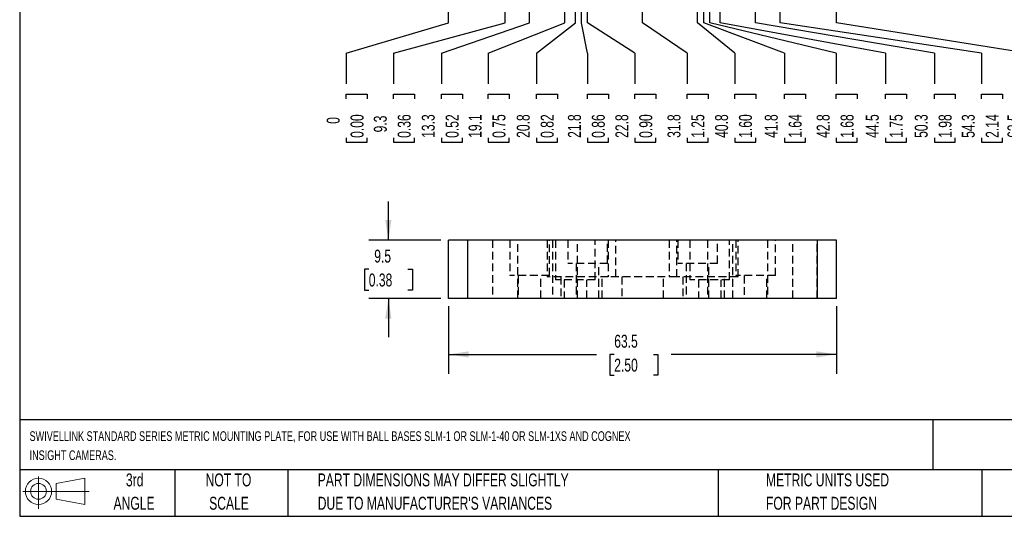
# Model space of a CAD drawing. Header units: millimetres. Extents: x 6 to 273, y 6 to 210.
# Tile 1 of 3: x 6 to 167, y 6 to 88. Entities that reach past the tile are written whole.
import ezdxf

# ---------------------------------------------------------------- set-up
doc = ezdxf.new("R2010")
doc.units = ezdxf.units.MM
doc.linetypes.add('HIDDEN', pattern=[1.905, 1.27, -0.635])
doc.layers.add('DIMENSIONS', color=140, linetype='Continuous', lineweight=25)
doc.layers.add('TEXT', color=140, linetype='Continuous', lineweight=25)
doc.layers.add('HIDDEN', color=102, linetype='HIDDEN')
doc.styles.add('SLDTEXTSTYLE0', font='TXT', dxfattribs={"width": 0.7})
doc.dimstyles.new('SLDDIMSTYLE0', dxfattribs={"dimtxt": 2.158008, "dimasz": 3.302, "dimexe": 0, "dimexo": 0.0625, "dimgap": 0.539502, "dimtad": 0, "dimtih": 1, "dimtoh": 1, "dimdec": 0, "dimrnd": 1e-09, "dimdsep": 46, "dimtxsty": 'SLDTEXTSTYLE0', "dimblk1": 'NONE', "dimblk2": 'NONE', "dimsah": 1, "dimcen": 0.09, "dimadec": 0, "dimazin": 2, "dimtfac": 1, "dimtdec": 0, "dimtofl": 0, "dimtmove": 0, "dimatfit": 3, "dimldrblk": 'NONE', "dimfxl": 0, "dimfrac": 2, "dimtolj": 1, "dimtzin": 12, "dimarcsym": 0})
doc.dimstyles.new('SLDDIMSTYLE1', dxfattribs={"dimtxt": 2.158008, "dimasz": 3.302, "dimexe": 0, "dimexo": 0.0625, "dimgap": 0.539502, "dimtad": 0, "dimtih": 1, "dimtoh": 1, "dimrnd": 1e-09, "dimzin": 12, "dimdsep": 46, "dimtxsty": 'SLDTEXTSTYLE0', "dimblk1": 'NONE', "dimblk2": 'NONE', "dimsah": 1, "dimcen": 0.09, "dimadec": 0, "dimazin": 3, "dimtfac": 1, "dimtofl": 0, "dimtmove": 0, "dimatfit": 3, "dimldrblk": 'NONE', "dimfxl": 0, "dimfrac": 2, "dimtolj": 1, "dimtzin": 12, "dimarcsym": 0})
doc.dimstyles.new('SLDDIMSTYLE4', dxfattribs={"dimtxt": 2.158008, "dimasz": 3.302, "dimexe": 0, "dimexo": 0.0625, "dimgap": 0.539502, "dimtad": 0, "dimtih": 1, "dimtoh": 1, "dimrnd": 1e-09, "dimzin": 12, "dimdsep": 46, "dimtxsty": 'SLDTEXTSTYLE0', "dimsah": 1, "dimcen": 0.09, "dimadec": 0, "dimazin": 3, "dimtfac": 1, "dimtmove": 0, "dimatfit": 0, "dimfxl": 0, "dimfrac": 2, "dimtolj": 1, "dimtzin": 12, "dimarcsym": 0})
doc.dimstyles.new('SLDDIMSTYLE5', dxfattribs={"dimtxt": 2.158008, "dimasz": 3.302, "dimexe": 0, "dimexo": 0.0625, "dimgap": 0.539502, "dimtad": 0, "dimtih": 1, "dimtoh": 1, "dimrnd": 1e-09, "dimzin": 12, "dimdsep": 46, "dimtxsty": 'SLDTEXTSTYLE0', "dimsah": 1, "dimcen": 0.09, "dimadec": 0, "dimazin": 3, "dimtfac": 1, "dimtofl": 0, "dimtmove": 0, "dimatfit": 3, "dimfxl": 0, "dimfrac": 2, "dimtolj": 1, "dimtzin": 12, "dimarcsym": 0})

# ---------------------------------------------------------------- blocks, each defined once
blk = doc.blocks.new('Block11')
at = {"color": 7, "linetype": 'Continuous', "lineweight": 18}
for p, q in [((2.59, 5.31), (2.59, 0)), ((5.48, 4.17), (10.18, 5.03)), ((10.18, 5.03), (10.18, 0.73)), ((5.48, 1.6), (5.48, 4.17)), ((0, 2.88), (10.87, 2.88)), ((5.48, 1.6), (10.18, 0.73))]:
    blk.add_line(p, q, dxfattribs=at)
for radius in [2.15, 1.29]:
    blk.add_circle((2.59, 2.88), radius, dxfattribs=at)
blk = doc.blocks.new('Block12')
at = {"color": 7, "linetype": 'Continuous'}
blk.add_blockref('Block11', (0, 0), dxfattribs=at)
blk = doc.blocks.new('SW_NOTE_0')
at = {"layer": 'TEXT', "color": 0, "char_height": 1.5875, "attachment_point": 1, "style": 'SLDTEXTSTYLE0'}
for s, insert in [('SWIVELLINK STANDARD SERIES METRIC MOUNTING PLATE, FOR USE WITH BALL BASES SLM-1 OR SLM-1-40 OR SLM-1XS AND COGNEX', (0, 2.05)), ('INSIGHT CAMERAS.', (0, -1.07))]:
    blk.add_mtext(s, dxfattribs=dict(at, insert=insert))
blk = doc.blocks.new('SW_NOTE_0_3')
at = {"layer": 'TEXT', "color": 0, "char_height": 2.1167, "attachment_point": 1, "style": 'SLDTEXTSTYLE0'}
for s, insert in [('PART DIMENSIONS MAY DIFFER SLIGHTLY', (0, 2.73)), ("DUE TO MANUFACTURER'S VARIANCES", (0, -1.09))]:
    blk.add_mtext(s, dxfattribs=dict(at, insert=insert))
blk = doc.blocks.new('SW_NOTE_0_4')
at = {"layer": 'TEXT', "color": 0, "char_height": 2.117, "attachment_point": 2, "style": 'SLDTEXTSTYLE0'}
for s, insert in [('NOT TO', (5.26, 2.73)), ('SCALE', (5.35, -1.09))]:
    blk.add_mtext(s, dxfattribs=dict(at, insert=insert))
blk = doc.blocks.new('SW_NOTE_0_5')
at = {"layer": 'TEXT', "color": 0, "char_height": 2.117, "attachment_point": 2, "style": 'SLDTEXTSTYLE0'}
for s, insert in [('3rd', (2.32, 2.73)), ('ANGLE', (2.22, -1.09))]:
    blk.add_mtext(s, dxfattribs=dict(at, insert=insert))
blk = doc.blocks.new('SW_NOTE_0_6')
at = {"layer": 'TEXT', "color": 0, "char_height": 2.1167, "attachment_point": 1, "style": 'SLDTEXTSTYLE0'}
for s, insert in [('METRIC UNITS USED', (0, 2.73)), ('FOR PART DESIGN', (0, -1.09))]:
    blk.add_mtext(s, dxfattribs=dict(at, insert=insert))
blk = doc.blocks.new('_D_11')
at = {"layer": 'DIMENSIONS'}
for p, q in [((76.53, 87.13), (76.53, 95.03)), ((59.8, 82.13), (76.53, 87.13)), ((59.8, 82.13), (59.8, 77.13)), ((59.8, 74.69), (59.8, 75.41)), ((59.8, 75.41), (63.23, 75.41)), ((63.23, 75.41), (63.23, 74.69)), ((59.8, 68.28), (59.8, 67.55)), ((63.23, 67.55), (63.23, 68.28)), ((59.8, 67.55), (63.23, 67.55))]:
    blk.add_line(p, q, dxfattribs=at)
at = {"layer": 'DIMENSIONS', "attachment_point": 1, "rotation": 90, "style": 'SLDTEXTSTYLE0'}
for s, insert, char_height in [('0.00', (60.5, 68.28), 2.117), ('0', (56.59, 70.58), 2.12)]:
    blk.add_mtext(s, dxfattribs=dict(at, insert=insert, char_height=char_height))
blk = doc.blocks.new('_None')
blk = doc.blocks.new('_D_12')
at = {"layer": 'DIMENSIONS'}
for p, q in [((85.78, 87.13), (85.78, 135.35)), ((67.51, 82.13), (85.78, 87.13)), ((67.51, 82.13), (67.51, 77.13)), ((67.51, 74.69), (67.51, 75.41)), ((67.51, 75.41), (70.94, 75.41)), ((70.94, 75.41), (70.94, 74.69)), ((67.51, 68.28), (67.51, 67.55)), ((70.94, 67.55), (70.94, 68.28)), ((67.51, 67.55), (70.94, 67.55))]:
    blk.add_line(p, q, dxfattribs=at)
at = {"layer": 'DIMENSIONS', "char_height": 2.117, "attachment_point": 1, "rotation": 90, "style": 'SLDTEXTSTYLE0'}
for s, insert in [('9.3', (64.3, 69.17)), ('0.36', (68.21, 68.28))]:
    blk.add_mtext(s, dxfattribs=dict(at, insert=insert))
blk = doc.blocks.new('_D_13')
at = {"layer": 'DIMENSIONS'}
for p, q in [((89.78, 87.13), (89.78, 130.01)), ((75.36, 82.13), (89.78, 87.13)), ((75.36, 82.13), (75.36, 77.13)), ((75.36, 74.69), (75.36, 75.41)), ((75.36, 75.41), (78.79, 75.41)), ((78.79, 75.41), (78.79, 74.69)), ((75.36, 68.28), (75.36, 67.55)), ((78.79, 67.55), (78.79, 68.28)), ((75.36, 67.55), (78.79, 67.55))]:
    blk.add_line(p, q, dxfattribs=at)
at = {"layer": 'DIMENSIONS', "char_height": 2.117, "attachment_point": 1, "rotation": 90, "style": 'SLDTEXTSTYLE0'}
for s, insert in [('13.3', (72.15, 68.28)), ('0.52', (76.06, 68.28))]:
    blk.add_mtext(s, dxfattribs=dict(at, insert=insert))
blk = doc.blocks.new('_D_14')
at = {"layer": 'DIMENSIONS'}
for p, q in [((95.58, 87.13), (95.58, 125.35)), ((83.02, 82.13), (95.58, 87.13)), ((83.02, 82.13), (83.02, 77.13)), ((83.02, 74.69), (83.02, 75.41)), ((83.02, 75.41), (86.45, 75.41)), ((86.45, 75.41), (86.45, 74.69)), ((83.02, 68.28), (83.02, 67.55)), ((86.45, 67.55), (86.45, 68.28)), ((83.02, 67.55), (86.45, 67.55))]:
    blk.add_line(p, q, dxfattribs=at)
at = {"layer": 'DIMENSIONS', "char_height": 2.117, "attachment_point": 1, "rotation": 90, "style": 'SLDTEXTSTYLE0'}
for s, insert in [('19.1', (79.81, 68.28)), ('0.75', (83.72, 68.28))]:
    blk.add_mtext(s, dxfattribs=dict(at, insert=insert))
blk = doc.blocks.new('_D_15')
at = {"layer": 'DIMENSIONS'}
for p, q in [((97.28, 87.13), (97.28, 154.65)), ((90.91, 82.13), (97.28, 87.13)), ((90.91, 82.13), (90.91, 77.13)), ((90.91, 74.69), (90.91, 75.41)), ((90.91, 75.41), (94.34, 75.41)), ((94.34, 75.41), (94.34, 74.69)), ((90.91, 68.28), (90.91, 67.55)), ((94.34, 67.55), (94.34, 68.28)), ((90.91, 67.55), (94.34, 67.55))]:
    blk.add_line(p, q, dxfattribs=at)
at = {"layer": 'DIMENSIONS', "char_height": 2.117, "attachment_point": 1, "rotation": 90, "style": 'SLDTEXTSTYLE0'}
for s, insert in [('20.8', (87.69, 68.28)), ('0.82', (91.61, 68.28))]:
    blk.add_mtext(s, dxfattribs=dict(at, insert=insert))
blk = doc.blocks.new('_D_16')
at = {"layer": 'DIMENSIONS'}
for p, q in [((98.28, 87.13), (98.28, 134.49)), ((99.28, 82.13), (98.28, 87.13)), ((99.28, 82.13), (99.28, 77.13)), ((99.28, 74.69), (99.28, 75.41)), ((99.28, 75.41), (102.71, 75.41)), ((102.71, 75.41), (102.71, 74.69)), ((99.28, 68.28), (99.28, 67.55)), ((102.71, 67.55), (102.71, 68.28)), ((99.28, 67.55), (102.71, 67.55))]:
    blk.add_line(p, q, dxfattribs=at)
at = {"layer": 'DIMENSIONS', "char_height": 2.117, "attachment_point": 1, "rotation": 90, "style": 'SLDTEXTSTYLE0'}
for s, insert in [('21.8', (96.07, 68.28)), ('0.86', (99.98, 68.28))]:
    blk.add_mtext(s, dxfattribs=dict(at, insert=insert))
blk = doc.blocks.new('_D_17')
at = {"layer": 'DIMENSIONS'}
for p, q in [((99.28, 87.13), (99.28, 110.35)), ((107.04, 82.13), (99.28, 87.13)), ((107.04, 82.13), (107.04, 77.13)), ((107.04, 74.69), (107.04, 75.41)), ((107.04, 75.41), (110.47, 75.41)), ((110.47, 75.41), (110.47, 74.69)), ((107.04, 68.28), (107.04, 67.55)), ((110.47, 67.55), (110.47, 68.28)), ((107.04, 67.55), (110.47, 67.55))]:
    blk.add_line(p, q, dxfattribs=at)
at = {"layer": 'DIMENSIONS', "char_height": 2.117, "attachment_point": 1, "rotation": 90, "style": 'SLDTEXTSTYLE0'}
for s, insert in [('22.8', (103.83, 68.28)), ('0.90', (107.74, 68.28))]:
    blk.add_mtext(s, dxfattribs=dict(at, insert=insert))
blk = doc.blocks.new('_D_18')
at = {"layer": 'DIMENSIONS'}
for p, q in [((108.28, 87.13), (108.28, 112.49)), ((115.57, 82.13), (108.28, 87.13)), ((115.57, 82.13), (115.57, 77.13)), ((115.57, 74.69), (115.57, 75.41)), ((115.57, 75.41), (119, 75.41)), ((119, 75.41), (119, 74.69)), ((115.57, 68.28), (115.57, 67.55)), ((119, 67.55), (119, 68.28)), ((115.57, 67.55), (119, 67.55))]:
    blk.add_line(p, q, dxfattribs=at)
at = {"layer": 'DIMENSIONS', "char_height": 2.117, "attachment_point": 1, "rotation": 90, "style": 'SLDTEXTSTYLE0'}
for s, insert in [('31.8', (112.36, 68.28)), ('1.25', (116.27, 68.28))]:
    blk.add_mtext(s, dxfattribs=dict(at, insert=insert))
blk = doc.blocks.new('_D_19')
at = {"layer": 'DIMENSIONS'}
for p, q in [((117.28, 87.13), (117.28, 110.35)), ((123.36, 82.13), (117.28, 87.13)), ((123.36, 82.13), (123.36, 77.13)), ((123.36, 74.69), (123.36, 75.41)), ((123.36, 75.41), (126.79, 75.41)), ((126.79, 75.41), (126.79, 74.69)), ((123.36, 68.28), (123.36, 67.55)), ((126.79, 67.55), (126.79, 68.28)), ((123.36, 67.55), (126.79, 67.55))]:
    blk.add_line(p, q, dxfattribs=at)
at = {"layer": 'DIMENSIONS', "char_height": 2.117, "attachment_point": 1, "rotation": 90, "style": 'SLDTEXTSTYLE0'}
for s, insert in [('40.8', (120.15, 68.28)), ('1.60', (124.06, 68.28))]:
    blk.add_mtext(s, dxfattribs=dict(at, insert=insert))
blk = doc.blocks.new('_D_20')
at = {"layer": 'DIMENSIONS'}
for p, q in [((118.28, 87.13), (118.28, 134.49)), ((131.49, 82.13), (118.28, 87.13)), ((131.49, 82.13), (131.49, 77.13)), ((131.49, 74.69), (131.49, 75.41)), ((131.49, 75.41), (134.92, 75.41)), ((134.92, 75.41), (134.92, 74.69)), ((131.49, 68.28), (131.49, 67.55)), ((134.92, 67.55), (134.92, 68.28)), ((131.49, 67.55), (134.92, 67.55))]:
    blk.add_line(p, q, dxfattribs=at)
at = {"layer": 'DIMENSIONS', "char_height": 2.117, "attachment_point": 1, "rotation": 90, "style": 'SLDTEXTSTYLE0'}
for s, insert in [('41.8', (128.28, 68.28)), ('1.64', (132.19, 68.28))]:
    blk.add_mtext(s, dxfattribs=dict(at, insert=insert))
blk = doc.blocks.new('_D_21')
at = {"layer": 'DIMENSIONS'}
for p, q in [((119.28, 87.13), (119.28, 154.65)), ((139.98, 82.13), (119.28, 87.13)), ((139.98, 82.13), (139.98, 77.13)), ((139.98, 74.69), (139.98, 75.41)), ((139.98, 75.41), (143.41, 75.41)), ((143.41, 75.41), (143.41, 74.69)), ((139.98, 68.28), (139.98, 67.55)), ((143.41, 67.55), (143.41, 68.28)), ((139.98, 67.55), (143.41, 67.55))]:
    blk.add_line(p, q, dxfattribs=at)
at = {"layer": 'DIMENSIONS', "char_height": 2.117, "attachment_point": 1, "rotation": 90, "style": 'SLDTEXTSTYLE0'}
for s, insert in [('42.8', (136.77, 68.28)), ('1.68', (140.69, 68.28))]:
    blk.add_mtext(s, dxfattribs=dict(at, insert=insert))
blk = doc.blocks.new('_D_22')
at = {"layer": 'DIMENSIONS'}
for p, q in [((120.98, 87.13), (120.98, 125.35)), ((148.02, 82.13), (120.98, 87.13)), ((148.02, 82.13), (148.02, 77.13)), ((148.02, 74.69), (148.02, 75.41)), ((148.02, 75.41), (151.45, 75.41)), ((151.45, 75.41), (151.45, 74.69)), ((148.02, 68.28), (148.02, 67.55)), ((151.45, 67.55), (151.45, 68.28)), ((148.02, 67.55), (151.45, 67.55))]:
    blk.add_line(p, q, dxfattribs=at)
at = {"layer": 'DIMENSIONS', "char_height": 2.117, "attachment_point": 1, "rotation": 90, "style": 'SLDTEXTSTYLE0'}
for s, insert in [('44.5', (144.81, 68.28)), ('1.75', (148.72, 68.28))]:
    blk.add_mtext(s, dxfattribs=dict(at, insert=insert))
blk = doc.blocks.new('_D_23')
at = {"layer": 'DIMENSIONS'}
for p, q in [((126.78, 87.13), (126.78, 130.01)), ((156.03, 82.13), (126.78, 87.13)), ((156.03, 82.13), (156.03, 77.13)), ((156.03, 74.69), (156.03, 75.41)), ((156.03, 75.41), (159.46, 75.41)), ((159.46, 75.41), (159.46, 74.69)), ((156.03, 68.28), (156.03, 67.55)), ((159.46, 67.55), (159.46, 68.28)), ((156.03, 67.55), (159.46, 67.55))]:
    blk.add_line(p, q, dxfattribs=at)
at = {"layer": 'DIMENSIONS', "char_height": 2.117, "attachment_point": 1, "rotation": 90, "style": 'SLDTEXTSTYLE0'}
for s, insert in [('50.3', (152.82, 68.28)), ('1.98', (156.73, 68.28))]:
    blk.add_mtext(s, dxfattribs=dict(at, insert=insert))
blk = doc.blocks.new('_D_24')
at = {"layer": 'DIMENSIONS'}
for p, q in [((130.78, 87.13), (130.78, 115.35)), ((163.73, 82.13), (130.78, 87.13)), ((163.73, 82.13), (163.73, 77.13)), ((163.73, 74.69), (163.73, 75.41)), ((163.73, 75.41), (167.16, 75.41)), ((167.16, 75.41), (167.16, 74.69)), ((163.73, 68.28), (163.73, 67.55)), ((167.16, 67.55), (167.16, 68.28)), ((163.73, 67.55), (167.16, 67.55))]:
    blk.add_line(p, q, dxfattribs=at)
at = {"layer": 'DIMENSIONS', "char_height": 2.117, "attachment_point": 1, "rotation": 90, "style": 'SLDTEXTSTYLE0'}
for s, insert in [('54.3', (160.52, 68.28)), ('2.14', (164.43, 68.28))]:
    blk.add_mtext(s, dxfattribs=dict(at, insert=insert))
blk = doc.blocks.new('_D_25')
at = {"layer": 'DIMENSIONS'}
for p, q in [((140.03, 87.13), (140.03, 95.03)), ((171.21, 82.13), (140.03, 87.13)), ((171.21, 82.13), (171.21, 77.13)), ((171.21, 74.69), (171.21, 75.41)), ((171.21, 75.41), (174.64, 75.41)), ((174.64, 75.41), (174.64, 74.69)), ((171.21, 68.28), (171.21, 67.55)), ((174.64, 67.55), (174.64, 68.28)), ((171.21, 67.55), (174.64, 67.55))]:
    blk.add_line(p, q, dxfattribs=at)
at = {"layer": 'DIMENSIONS', "char_height": 2.117, "attachment_point": 1, "rotation": 90, "style": 'SLDTEXTSTYLE0'}
for s, insert in [('63.5', (167.99, 68.28)), ('2.50', (171.91, 68.28))]:
    blk.add_mtext(s, dxfattribs=dict(at, insert=insert))
blk = doc.blocks.new('_D_31')
at = {"layer": 'DIMENSIONS'}
for p, q in [((66.68, 51.54), (66.68, 57.89)), ((75.26, 51.54), (63.5, 51.54)), ((63.47, 46.78), (62.75, 46.78)), ((62.75, 46.78), (62.75, 43.35)), ((69.89, 46.78), (70.61, 46.78)), ((70.61, 46.78), (70.61, 43.35)), ((62.75, 43.35), (63.47, 43.35)), ((75.26, 42.02), (63.5, 42.02)), ((66.68, 42.02), (66.68, 35.67)), ((70.61, 43.35), (69.89, 43.35))]:
    blk.add_line(p, q, dxfattribs=at)
for points in [[(66.68, 51.54), (67.19, 54.84), (66.17, 54.84)], [(66.68, 42.02), (66.17, 38.72), (67.19, 38.72)]]:
    blk.add_solid(points, dxfattribs=at)
at = {"layer": 'DIMENSIONS', "char_height": 2.117, "attachment_point": 1, "style": 'SLDTEXTSTYLE0'}
for s, insert in [('9.5', (64.37, 49.99)), ('0.38', (63.47, 46.08))]:
    blk.add_mtext(s, dxfattribs=dict(at, insert=insert))
blk = doc.blocks.new('_D_32')
at = {"layer": 'DIMENSIONS'}
for p, q in [((76.53, 40.75), (76.53, 29.67)), ((140.03, 40.75), (140.03, 29.67)), ((76.53, 32.85), (100.72, 32.85)), ((103.64, 32.85), (102.92, 32.85)), ((102.92, 32.85), (102.92, 29.42)), ((110.06, 32.85), (110.78, 32.85)), ((110.78, 32.85), (110.78, 29.42)), ((140.03, 32.85), (112.98, 32.85)), ((102.92, 29.42), (103.64, 29.42)), ((110.78, 29.42), (110.06, 29.42))]:
    blk.add_line(p, q, dxfattribs=at)
for points in [[(76.53, 32.85), (79.83, 32.34), (79.83, 33.35)], [(140.03, 32.85), (136.73, 33.35), (136.73, 32.34)]]:
    blk.add_solid(points, dxfattribs=at)
at = {"layer": 'DIMENSIONS', "char_height": 2.117, "attachment_point": 1, "style": 'SLDTEXTSTYLE0'}
for s, insert in [('63.5', (103.64, 36.06)), ('2.50', (103.64, 32.15))]:
    blk.add_mtext(s, dxfattribs=dict(at, insert=insert))

msp = doc.modelspace()

# ---------------------------------------------------------------- linework, layer by layer
for p, q in [((76.532, 42.017), (76.532, 51.542)), ((79.707, 51.542), (76.532, 51.542)), ((79.707, 42.017), (79.707, 51.542)), ((136.857, 51.542), (79.707, 51.542)), ((136.857, 51.542), (136.857, 42.017)), ((140.032, 51.542), (136.857, 51.542)), ((140.032, 42.017), (140.032, 51.542)), ((79.707, 42.017), (76.532, 42.017)), ((136.857, 42.017), (79.707, 42.017)), ((140.032, 42.017), (136.857, 42.017))]:
    msp.add_line(p, q)
at = {"layer": 'HIDDEN'}
for p, q in [((79.707, 42.017), (79.707, 51.542)), ((83.715, 51.542), (83.715, 42.017)), ((86.532, 51.542), (86.532, 45.742)), ((87.849, 42.017), (87.849, 51.542)), ((92.657, 51.542), (92.657, 45.542)), ((93.032, 45.742), (93.032, 51.542)), ((93.515, 51.542), (93.515, 42.017)), ((94.032, 51.542), (94.032, 45.042)), ((96.032, 51.542), (96.032, 47.742)), ((97.649, 42.017), (97.649, 51.542)), ((100.532, 45.042), (100.532, 51.542)), ((102.532, 47.742), (102.532, 51.542)), ((102.657, 51.542), (102.657, 45.542)), ((103.907, 45.542), (103.907, 51.542)), ((112.657, 51.542), (112.657, 45.542)), ((113.907, 45.542), (113.907, 51.542)), ((114.032, 51.542), (114.032, 47.742)), ((116.032, 51.542), (116.032, 45.042)), ((118.915, 51.542), (118.915, 42.017)), ((120.532, 47.742), (120.532, 51.542)), ((122.532, 45.042), (122.532, 51.542)), ((123.049, 42.017), (123.049, 51.542)), ((123.532, 51.542), (123.532, 45.742)), ((123.907, 45.542), (123.907, 51.542)), ((128.715, 51.542), (128.715, 42.017)), ((130.032, 45.742), (130.032, 51.542)), ((132.849, 42.017), (132.849, 51.542)), ((136.857, 42.017), (136.857, 51.542)), ((102.532, 47.742), (96.032, 47.742)), ((97.432, 47.742), (97.432, 42.017)), ((101.132, 42.017), (101.132, 47.742)), ((120.532, 47.742), (114.032, 47.742)), ((115.432, 47.742), (115.432, 42.017)), ((119.132, 42.017), (119.132, 47.742)), ((93.032, 45.742), (86.532, 45.742)), ((87.932, 45.742), (87.932, 42.017)), ((91.632, 42.017), (91.632, 45.742)), ((102.657, 45.542), (92.657, 45.542)), ((94.882, 45.542), (94.882, 42.017)), ((101.682, 42.017), (101.682, 45.542)), ((113.907, 45.542), (102.657, 45.542)), ((104.882, 45.542), (104.882, 42.017)), ((111.682, 42.017), (111.682, 45.542)), ((123.907, 45.542), (113.907, 45.542)), ((114.882, 45.542), (114.882, 42.017)), ((121.682, 42.017), (121.682, 45.542)), ((130.032, 45.742), (123.532, 45.742)), ((124.932, 45.742), (124.932, 42.017)), ((128.632, 42.017), (128.632, 45.742)), ((100.532, 45.042), (94.032, 45.042)), ((95.432, 45.042), (95.432, 42.017)), ((99.132, 42.017), (99.132, 45.042)), ((122.532, 45.042), (116.032, 45.042)), ((117.432, 45.042), (117.432, 42.017)), ((121.132, 42.017), (121.132, 45.042))]:
    msp.add_line(p, q, dxfattribs=at)
at = {"layer": 'TEXT'}
for p, q in [((6.35, 209.55), (6.35, 6.35)), ((273.05, 22.126), (6.35, 22.126)), ((155.759, 22.126), (155.759, 13.97)), ((273.05, 13.97), (6.35, 13.97)), ((31.75, 13.97), (31.75, 6.35)), ((50.212, 13.97), (50.212, 6.35)), ((120.646, 13.97), (120.646, 6.35)), ((163.78, 13.97), (163.78, 6.35)), ((6.35, 6.35), (273.05, 6.35))]:
    msp.add_line(p, q, dxfattribs=at)

# ---------------------------------------------------------------- block references
for name, p in [('SW_NOTE_0', (7.966, 18.216)), ('SW_NOTE_0_5', (22.847, 10.635)), ('SW_NOTE_0_4', (35.257, 10.635)), ('SW_NOTE_0_3', (55.119, 10.635)), ('SW_NOTE_0_6', (128.478, 10.635)), ('Block12', (6.838, 7.554))]:
    msp.add_blockref(name, p, dxfattribs=at)

# ---------------------------------------------------------------- dimensions: what is measured, and where the dimension line sits
at = {"layer": 'DIMENSIONS'}
for feature_location, offset, origin, dimstyle, picture, middle in [((97.282, 155.92), (-6.376, -78.79), (76.532, 96.305), 'SLDDIMSTYLE1', '_D_15', (90.906, 71.482)), ((119.282, 155.92), (20.702, -78.79), (76.532, 96.305), 'SLDDIMSTYLE1', '_D_21', (139.985, 71.482)), ((85.782, 136.623), (-18.271, -59.493), (76.532, 96.305), 'SLDDIMSTYLE1', '_D_12', (67.511, 71.482)), ((98.282, 135.765), (0.995, -58.635), (76.532, 96.305), 'SLDDIMSTYLE1', '_D_16', (99.277, 71.482)), ((118.282, 135.765), (13.21, -58.635), (76.532, 96.305), 'SLDDIMSTYLE1', '_D_20', (131.493, 71.482)), ((89.782, 131.28), (-14.426, -54.15), (76.532, 96.305), 'SLDDIMSTYLE1', '_D_13', (75.357, 71.482)), ((126.782, 131.28), (29.25, -54.15), (76.532, 96.305), 'SLDDIMSTYLE1', '_D_23', (156.032, 71.482)), ((95.582, 126.623), (-12.56, -49.493), (76.532, 96.305), 'SLDDIMSTYLE1', '_D_14', (83.023, 71.482)), ((120.982, 126.623), (27.034, -49.493), (76.532, 96.305), 'SLDDIMSTYLE1', '_D_22', (148.017, 71.482)), ((130.782, 116.623), (32.945, -39.493), (76.532, 96.305), 'SLDDIMSTYLE1', '_D_24', (163.727, 71.482)), ((108.282, 113.765), (7.287, -36.635), (76.532, 96.305), 'SLDDIMSTYLE1', '_D_18', (115.57, 71.482)), ((99.282, 111.62), (7.759, -34.49), (76.532, 96.305), 'SLDDIMSTYLE1', '_D_17', (107.041, 71.482)), ((117.282, 111.62), (6.079, -34.49), (76.532, 96.305), 'SLDDIMSTYLE1', '_D_19', (123.362, 71.482)), ((76.532367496, 96.304806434), (-16.733044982, -19.175), (76.532367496, 96.304806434), 'SLDDIMSTYLE0', '_D_11', (59.799322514, 71.482421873)), ((140.032, 96.305), (31.174, -19.175), (76.532, 96.305), 'SLDDIMSTYLE1', '_D_25', (171.206, 71.482))]:
    dim = msp.add_ordinate_dim(feature_location=feature_location, offset=offset, dtype=1, origin=origin, dimstyle=dimstyle, dxfattribs=at)
    dim.commit()
    dim.dimension.update_dxf_attribs({"geometry": picture, "text_midpoint": middle})
for base, p1, p2, angle, dimstyle, picture, middle in [((66.67865932, 51.542093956), (76.532367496, 42.017093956), (76.532367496, 51.542093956), 90, 'SLDDIMSTYLE4', '_D_31', (66.67865932, 46.779593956)), ((76.532, 32.846), (140.032, 42.017), (76.532, 42.017), 0, 'SLDDIMSTYLE5', '_D_32', (106.85, 32.846))]:
    dim = msp.add_linear_dim(base=base, p1=p1, p2=p2, angle=angle, dimstyle=dimstyle, dxfattribs=at)
    dim.commit()
    dim.dimension.update_dxf_attribs({"geometry": picture, "text_midpoint": middle, "dimtype": 160})

doc.saveas('drawing.dxf')
